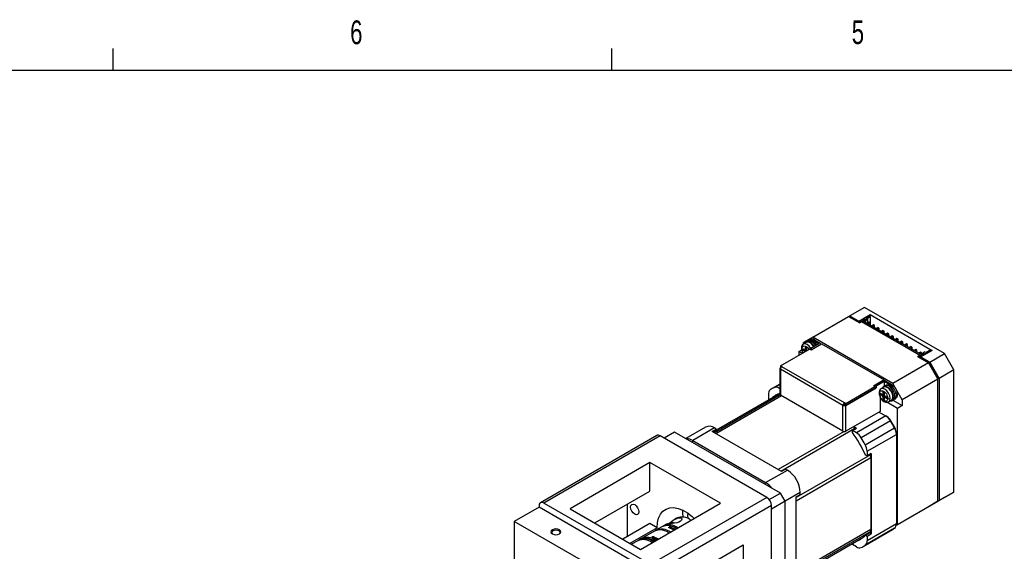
# Paper-space layout 'Layout1' of a CAD drawing. Extents: x 11 to 421, y 5 to 275.
# Tile 4 of 8: x 107 to 205, y 222 to 275. Entities that reach past the tile are written whole.
import ezdxf
from ezdxf.enums import TextEntityAlignment as Align

# ---------------------------------------------------------------- set-up
doc = ezdxf.new("R2010")
doc.units = 0
doc.layers.get('0').update_dxf_attribs({"linetype": 'CONTINUOUS'})

psp = doc.layouts.get("Layout1")

# ---------------------------------------------------------------- linework, layer by layer
at = {"color": 7, "linetype": 'CONTINUOUS'}
for p, q in [((115.9129, 270.3087), (115.9129, 272.4626)), ((165.9192, 270.3087), (165.9192, 272.4626)), ((15.9068, 270.3087), (415.9568, 270.3087)), ((191.2493, 246.523), (189.7644, 245.6658)), ((199.2632, 241.8967), (191.2493, 246.523)), ((186.0639, 243.5295), (189.6465, 245.5977)), ((189.6465, 245.5977), (190.7543, 244.9582)), ((189.6466, 245.5977), (189.7644, 245.6658)), ((189.7644, 245.6658), (190.6601, 245.1487)), ((190.6601, 245.1487), (191.7914, 245.8018)), ((190.6601, 245.0126), (190.6601, 245.1487)), ((191.6972, 245.693), (190.7072, 245.1215)), ((190.8133, 245.0602), (190.7072, 245.1215)), ((190.7072, 245.1215), (190.7072, 244.9854)), ((190.9429, 245.067), (190.7543, 244.9582)), ((190.8133, 245.0602), (190.9311, 245.1283)), ((190.8188, 244.9954), (190.8133, 245.0602)), ((190.9311, 245.1283), (196.8473, 241.713)), ((190.9311, 245.1283), (190.9366, 245.0634)), ((196.7412, 241.7198), (190.9429, 245.067)), ((191.0136, 245.2031), (191.2446, 245.3365)), ((196.9769, 241.7606), (191.0136, 245.2031)), ((191.0608, 245.1759), (191.2682, 245.2956)), ((191.2446, 245.3365), (191.3247, 245.2902)), ((191.2682, 245.2956), (191.2446, 245.3365)), ((191.2682, 245.2956), (191.2682, 245.0562)), ((191.3247, 245.2739), (191.5227, 245.3882)), ((191.3247, 245.2194), (191.5699, 245.361)), ((191.3247, 245.2902), (191.3247, 245.2739)), ((191.3247, 245.2739), (191.3247, 245.2194)), ((191.3247, 245.2194), (191.3247, 245.0235)), ((191.4143, 245.4344), (191.7797, 245.6453)), ((191.4945, 245.3882), (191.4143, 245.4344)), ((191.4615, 245.4072), (191.8032, 245.6045)), ((191.5227, 245.3882), (191.4945, 245.3882)), ((191.5699, 245.361), (191.5227, 245.3882)), ((191.6618, 245.033), (191.544, 244.965)), ((191.544, 244.965), (191.544, 244.897)), ((191.6618, 244.8969), (191.544, 244.965)), ((191.5699, 244.9799), (191.5699, 245.361)), ((191.7797, 244.965), (191.6618, 245.033)), ((191.6618, 244.8969), (191.7797, 244.965)), ((191.6618, 244.8289), (191.6618, 244.8969)), ((191.6972, 245.693), (191.7797, 245.6453)), ((191.8032, 245.6045), (191.7797, 245.6453)), ((191.7797, 244.7609), (191.7797, 244.965)), ((191.7914, 245.8018), (198.014, 242.2096)), ((191.7914, 245.6249), (191.7914, 245.8018)), ((191.8032, 245.6045), (191.8032, 244.7473)), ((192.1332, 244.7609), (192.0154, 244.6928)), ((192.0154, 244.6928), (192.0154, 244.6248)), ((192.1332, 244.6248), (192.0154, 244.6928)), ((192.2511, 244.6928), (192.1332, 244.7609)), ((192.1332, 244.6248), (192.2511, 244.6928)), ((192.1332, 244.5568), (192.1332, 244.6248)), ((192.2511, 244.4888), (192.2511, 244.6928)), ((192.6046, 244.4887), (192.4868, 244.4207)), ((192.4868, 244.4207), (192.4868, 244.3527)), ((192.6046, 244.3527), (192.4868, 244.4207)), ((192.7225, 244.4207), (192.6046, 244.4887)), ((192.6046, 244.3527), (192.7225, 244.4207)), ((192.6046, 244.2847), (192.6046, 244.3527)), ((192.7225, 244.2166), (192.7225, 244.4207)), ((193.076, 244.2166), (192.9582, 244.1486)), ((192.9582, 244.1486), (192.9582, 244.0806)), ((193.076, 244.0805), (192.9582, 244.1486)), ((193.1939, 244.1486), (193.076, 244.2166)), ((193.076, 244.0805), (193.1939, 244.1486)), ((193.076, 244.0125), (193.076, 244.0805)), ((193.1939, 243.9445), (193.1939, 244.1486)), ((193.5474, 243.9445), (193.4296, 243.8764)), ((193.4296, 243.8764), (193.4296, 243.8084)), ((193.5474, 243.8084), (193.4296, 243.8764)), ((193.6653, 243.8764), (193.5474, 243.9445)), ((193.5474, 243.8084), (193.6653, 243.8764)), ((193.6653, 243.6724), (193.6653, 243.8764)), ((186.0639, 243.5295), (185.1211, 242.985)), ((185.1211, 242.8437), (185.1211, 242.985)), ((185.4061, 243.0087), (185.1232, 242.8454)), ((185.5142, 243.1481), (185.3727, 243.0664)), ((185.6237, 243.2305), (185.5058, 243.1625)), ((185.7956, 243.3138), (185.7061, 243.2622)), ((186.6531, 242.8627), (185.8517, 242.4001)), ((185.8777, 242.2518), (186.9383, 242.8641)), ((194.0778, 238.9032), (186.0639, 243.5295)), ((186.2289, 243.2709), (186.0874, 243.1893)), ((186.0874, 243.1893), (186.6531, 242.8627)), ((186.2289, 243.2709), (186.7946, 242.9444)), ((186.8531, 242.8149), (186.8531, 242.8627)), ((186.9383, 242.8641), (193.2033, 239.2474)), ((193.5474, 243.7404), (193.5474, 243.8084)), ((194.0188, 243.6723), (193.901, 243.6043)), ((193.901, 243.6043), (193.901, 243.5363)), ((194.0188, 243.5363), (193.901, 243.6043)), ((194.1367, 243.6043), (194.0188, 243.6723)), ((194.0188, 243.5363), (194.1367, 243.6043)), ((194.0188, 243.4683), (194.0188, 243.5363)), ((194.1367, 243.4002), (194.1367, 243.6043)), ((194.4902, 243.4002), (194.3724, 243.3322)), ((194.3724, 243.3322), (194.3724, 243.2642)), ((194.4902, 243.2641), (194.3724, 243.3322)), ((194.6081, 243.3322), (194.4902, 243.4002)), ((194.4902, 243.2641), (194.6081, 243.3322)), ((194.4902, 243.1961), (194.4902, 243.2641)), ((194.6081, 243.1281), (194.6081, 243.3322)), ((194.9616, 243.1281), (194.8438, 243.06)), ((194.8438, 243.06), (194.8438, 242.992)), ((194.9616, 242.992), (194.8438, 243.06)), ((195.0795, 243.06), (194.9616, 243.1281)), ((194.9616, 242.992), (195.0795, 243.06)), ((194.9616, 242.924), (194.9616, 242.992)), ((195.0795, 242.8559), (195.0795, 243.06)), ((195.433, 242.8559), (195.3152, 242.7879)), ((195.5509, 242.7879), (195.433, 242.8559)), ((182.8135, 240.6489), (185.7339, 242.3348)), ((184.6497, 242.1141), (184.9408, 242.2822)), ((184.6497, 242.1141), (184.6497, 241.7089)), ((185.0006, 241.9115), (184.6497, 242.1141)), ((185.0857, 242.366), (185.2271, 242.2843)), ((185.2271, 242.1482), (185.0857, 242.2299)), ((185.3686, 242.2299), (185.2271, 242.1482)), ((185.2895, 242.2755), (185.3686, 242.2299)), ((185.2938, 242.2777), (185.4352, 242.3594)), ((185.3214, 242.3388), (185.3214, 242.5021)), ((185.4393, 242.362), (185.4352, 242.3594)), ((185.4393, 242.4362), (185.4393, 242.2707)), ((185.7339, 242.3348), (185.8777, 242.2518)), ((185.8517, 242.4001), (185.9932, 242.3184)), ((185.8517, 242.4001), (185.8517, 242.2667)), ((195.3152, 242.7879), (195.3152, 242.7199)), ((195.433, 242.7199), (195.3152, 242.7879)), ((195.433, 242.7199), (195.5509, 242.7879)), ((195.433, 242.6518), (195.433, 242.7199)), ((195.5509, 242.5838), (195.5509, 242.7879)), ((195.9044, 242.5838), (195.7866, 242.5157)), ((195.7866, 242.5157), (195.7866, 242.4477)), ((195.9044, 242.4477), (195.7866, 242.5157)), ((196.0223, 242.5157), (195.9044, 242.5838)), ((195.9044, 242.4477), (196.0223, 242.5157)), ((195.9044, 242.3797), (195.9044, 242.4477)), ((196.0223, 242.3117), (196.0223, 242.5157)), ((196.3758, 242.3116), (196.258, 242.2436)), ((196.258, 242.2436), (196.258, 242.1756)), ((196.3758, 242.1756), (196.258, 242.2436)), ((196.4937, 242.2436), (196.3758, 242.3116)), ((196.3758, 242.1756), (196.4937, 242.2436)), ((196.3758, 242.1076), (196.3758, 242.1756)), ((196.4937, 242.0395), (196.4937, 242.2436)), ((196.8473, 242.0395), (196.7294, 241.9715)), ((196.7294, 241.9715), (196.7294, 241.9035)), ((196.8473, 241.9034), (196.7294, 241.9715)), ((196.8355, 241.5837), (197.8254, 242.1552)), ((196.9651, 241.9715), (196.8473, 242.0395)), ((196.8473, 241.9034), (196.9651, 241.9715)), ((196.8473, 241.8354), (196.8473, 241.9034)), ((198.014, 242.2096), (196.8826, 241.5565)), ((196.9651, 241.7674), (196.9651, 241.9715)), ((197.2079, 241.8939), (196.9769, 241.7606)), ((197.0523, 241.913), (197.0995, 241.9402)), ((197.0523, 241.8041), (197.0523, 241.913)), ((197.2974, 242.0545), (197.0995, 241.9402)), ((197.0995, 241.9402), (197.1277, 241.9402)), ((197.1277, 241.9402), (197.2079, 241.8939)), ((197.1277, 241.8477), (197.1277, 241.9402)), ((197.2974, 242.0382), (197.2974, 242.0545)), ((197.3776, 241.9919), (197.2974, 242.0382)), ((197.7429, 242.2028), (197.3776, 241.9919)), ((197.7429, 242.2028), (197.8254, 242.1552)), ((197.7783, 241.0394), (199.2632, 241.8967)), ((197.8254, 242.1552), (197.8254, 242.1008)), ((200.206, 240.2637), (199.2632, 241.8967)), ((197.6604, 240.9714), (194.0778, 238.9032)), ((196.5526, 241.6109), (196.7412, 241.7198)), ((196.5526, 241.6109), (197.6604, 240.9714)), ((196.7294, 241.6449), (196.7173, 241.5158)), ((196.8473, 241.713), (196.7294, 241.6449)), ((196.8355, 241.5837), (196.7294, 241.6449)), ((196.7412, 241.7198), (196.7412, 241.6517)), ((196.8355, 241.4476), (196.8355, 241.5837)), ((196.8826, 241.5565), (196.8826, 241.4204)), ((196.8826, 241.5565), (197.7783, 241.0394)), ((197.6604, 240.9714), (198.6032, 239.3384)), ((197.6604, 240.9714), (197.7295, 240.9315)), ((197.7295, 240.9315), (197.6949, 240.9116)), ((197.7295, 240.9315), (198.6032, 239.4181)), ((197.7783, 241.0394), (198.7211, 239.4064)), ((182.7526, 240.3999), (182.7526, 237.8141)), ((182.8159, 240.4842), (182.8112, 240.4815)), ((182.8112, 240.3182), (182.8112, 237.7325)), ((182.8112, 240.3182), (182.8135, 240.3169)), ((182.9573, 240.5659), (182.8135, 240.6489)), ((182.8135, 240.6489), (182.8135, 240.4856)), ((182.8561, 240.461), (182.8135, 240.4856)), ((189.0785, 236.7029), (182.8135, 240.3196)), ((182.8135, 240.3169), (182.8135, 240.3196)), ((182.955, 240.5645), (182.9573, 240.5659)), ((189.2199, 236.9478), (182.955, 240.5645)), ((200.206, 240.2637), (198.7211, 239.4064)), ((200.206, 228.0156), (200.206, 240.2637)), ((193.2033, 239.2474), (192.1426, 238.6351)), ((192.2628, 238.699), (193.0642, 239.1617)), ((193.2057, 239.08), (192.4043, 238.6174)), ((193.2033, 239.2474), (193.2033, 239.1955)), ((193.2057, 239.08), (193.2057, 238.6078)), ((193.7713, 238.7535), (193.2057, 239.08)), ((193.3471, 239.1617), (193.9128, 238.8351)), ((195.0206, 237.2702), (194.0778, 238.9032)), ((198.6032, 239.3384), (195.0206, 237.2702)), ((198.6032, 239.4181), (198.5687, 239.3982)), ((198.6032, 239.4181), (198.6032, 239.3384)), ((198.6032, 227.0903), (198.6032, 239.3384)), ((198.7211, 239.4064), (198.7211, 227.1583)), ((182.7526, 238.8278), (181.9808, 238.3822)), ((182.7526, 238.3786), (182.6643, 238.4296)), ((189.3637, 236.6988), (192.4043, 238.4541)), ((192.2864, 238.5521), (189.3661, 236.8662)), ((192.2864, 238.3888), (189.3661, 236.7029)), ((192.1426, 238.6351), (192.2864, 238.5521)), ((192.4043, 238.6174), (192.2628, 238.699)), ((192.2628, 238.5657), (192.2628, 238.699)), ((192.2864, 238.5521), (192.2864, 238.3888)), ((192.4043, 238.4541), (192.2864, 238.5221)), ((192.4043, 238.6174), (192.4043, 238.4541)), ((193.1842, 238.5184), (192.9014, 238.3552)), ((193.0996, 237.8485), (193.0996, 238.0118)), ((193.2923, 238.6578), (193.1509, 238.5762)), ((193.2174, 237.946), (193.2174, 237.7805)), ((193.4018, 238.7403), (193.284, 238.6723)), ((193.7713, 238.7535), (193.9128, 238.8351)), ((182.7526, 237.9041), (176.3765, 234.2232)), ((181.5973, 237.8134), (181.5973, 237.3444)), ((181.6902, 237.2908), (181.5973, 237.3444)), ((189.0809, 234.1131), (182.8112, 237.7325)), ((189.2223, 236.9492), (189.2199, 236.9478)), ((189.3661, 236.8662), (189.2223, 236.9492)), ((189.2223, 236.7859), (189.2223, 236.9492)), ((192.8439, 237.4558), (192.805, 237.4334)), ((192.805, 237.4334), (192.805, 236.0997)), ((192.9178, 237.341), (192.805, 237.4061)), ((192.8639, 237.8757), (193.0053, 237.7941)), ((193.0053, 237.658), (192.8639, 237.7396)), ((193.1467, 237.7396), (193.0053, 237.658)), ((193.0676, 237.7853), (193.1467, 237.7396)), ((193.072, 237.7875), (193.2134, 237.8691)), ((193.241, 237.5763), (193.0996, 237.4947)), ((193.0996, 237.3314), (193.0996, 237.4947)), ((193.2174, 237.8718), (193.2134, 237.8691)), ((193.2174, 237.4267), (193.2174, 237.2633)), ((193.241, 237.5763), (193.241, 237.4851)), ((193.3865, 237.5693), (193.2451, 237.4877)), ((193.3117, 237.6172), (193.4531, 237.5356)), ((193.4531, 237.3995), (193.3117, 237.4811)), ((193.3865, 237.5693), (193.3908, 237.5715)), ((194.5492, 236.3992), (193.4924, 237.0093)), ((193.6513, 237.0561), (193.9342, 237.2194)), ((193.9675, 237.1616), (194.1089, 237.2433)), ((194.0835, 237.2123), (195.0206, 236.6714)), ((194.1173, 237.2288), (194.2351, 237.2969)), ((194.3037, 237.3524), (194.3461, 237.3769)), ((195.0206, 237.2702), (195.0206, 236.6714)), ((189.2199, 236.7818), (189.0785, 236.7002)), ((189.0785, 236.7002), (189.0785, 236.7029)), ((189.0785, 236.7002), (189.0809, 236.6988)), ((189.0809, 234.1131), (189.0809, 236.6988)), ((189.2223, 236.7859), (189.2199, 236.7845)), ((189.2199, 236.7845), (189.2199, 236.7818)), ((189.2199, 236.7818), (189.2223, 236.7805)), ((189.3661, 236.7029), (189.2223, 236.7859)), ((189.2223, 236.7805), (189.227, 236.7832)), ((189.3637, 234.1131), (189.3637, 236.6988)), ((192.805, 236.0997), (189.3637, 234.1131)), ((189.3661, 236.8662), (189.3661, 236.7029)), ((192.6871, 236.0317), (193.3643, 235.6407)), ((195.0206, 236.6714), (194.5492, 236.3992)), ((194.5492, 224.7499), (194.5492, 236.3992)), ((193.3643, 235.6407), (190.4298, 233.9467)), ((193.8417, 235.151), (190.9072, 233.4569)), ((193.3643, 235.6407), (193.4821, 235.5727)), ((193.88, 235.1645), (193.8417, 235.151)), ((172.2046, 234.0314), (171.144, 233.4192)), ((182.8112, 227.9084), (172.2046, 234.0314)), ((175.2831, 234.5236), (173.3176, 233.3889)), ((176.1997, 234.4328), (174.0195, 233.1742)), ((175.964, 234.0927), (176.3765, 234.3308)), ((182.9172, 230.0787), (175.964, 234.0927)), ((176.3765, 234.1427), (176.127, 233.9986)), ((176.3765, 234.3308), (176.1997, 234.4328)), ((176.3765, 234.3308), (176.3765, 234.1427)), ((190.0237, 234.1811), (190.4362, 234.4192)), ((190.0237, 233.993), (190.0237, 234.1811)), ((190.4298, 233.9467), (190.0237, 234.1811)), ((190.1651, 234.5757), (190.4362, 234.4192)), ((190.285, 234.408), (190.324, 234.3545)), ((191.3113, 232.7569), (194.2458, 234.4509)), ((194.2458, 234.4509), (194.2767, 234.4773)), ((170.4099, 233.6835), (158.7427, 226.9482)), ((170.7432, 233.6505), (159.076, 226.9152)), ((181.4441, 227.473), (170.7432, 233.6505)), ((174.0195, 233.1742), (181.3263, 228.9561)), ((191.4968, 232.0985), (194.4313, 233.7926)), ((194.4313, 233.9287), (194.4313, 233.7926)), ((194.4313, 233.7926), (194.4313, 224.8253)), ((191.4968, 232.0985), (191.4968, 231.6296)), ((191.4968, 231.6296), (191.3339, 231.7236)), ((191.9093, 231.8677), (191.4968, 231.6296)), ((191.7972, 231.8029), (191.824, 231.7424)), ((191.8857, 231.4764), (191.8857, 224.2569)), ((191.9093, 231.8677), (191.9093, 223.8384)), ((169.7297, 230.97), (161.7158, 226.3437)), ((176.8008, 226.8879), (169.7297, 230.97)), ((169.7297, 228.1121), (169.7297, 230.97)), ((181.3263, 228.9561), (183.5065, 230.2147)), ((183.3297, 230.3168), (182.9172, 230.0787)), ((183.3297, 230.3168), (183.5065, 230.2147)), ((164.1911, 224.9147), (169.7297, 228.1121)), ((181.4441, 227.473), (169.7768, 220.7377)), ((181.6846, 227.258), (182.8112, 227.9084)), ((183.2826, 227.0919), (181.9155, 226.3027)), ((183.2826, 227.0919), (182.8112, 227.9084)), ((183.2826, 216.749), (183.2826, 227.0919)), ((184.3904, 227.5271), (184.8029, 227.7652)), ((184.3904, 219.4978), (184.3904, 227.5271)), ((184.8029, 227.7652), (184.8029, 227.9694)), ((194.5492, 224.7499), (198.6032, 227.0903)), ((198.6032, 227.0903), (197.6604, 226.5458)), ((199.2632, 227.4711), (197.7783, 226.6139)), ((198.7211, 227.1583), (197.7783, 226.6139)), ((200.206, 228.0156), (198.7211, 227.1583)), ((199.2632, 227.4711), (200.206, 228.0156)), ((158.6046, 226.5068), (156.1297, 225.0781)), ((158.6046, 226.6429), (158.6046, 226.5068)), ((170.2483, 219.7851), (158.6046, 226.5068)), ((169.7768, 220.7377), (159.076, 226.9152)), ((161.7158, 226.3437), (168.7869, 222.2616)), ((167.4434, 226.7922), (167.4434, 223.5261)), ((168.7869, 222.2616), (176.8008, 226.8879)), ((181.9155, 226.6565), (170.2483, 219.9212)), ((181.9155, 217.4024), (181.9155, 226.6565)), ((197.6604, 226.5458), (194.4177, 224.6739)), ((197.7783, 226.6139), (197.7783, 226.6139)), ((172.3916, 225.3797), (172.1521, 225.2414)), ((173.7959, 225.2067), (173.7252, 225.2475)), ((173.8416, 225.1796), (173.7959, 225.2067)), ((167.7734, 218.3564), (156.1297, 225.0781)), ((156.1297, 225.0781), (156.1297, 220.5171)), ((169.7297, 224.8459), (167.02, 223.2816)), ((170.4368, 224.4377), (167.7271, 222.8734)), ((170.1878, 224.1075), (168.8915, 223.3591)), ((170.4368, 224.4377), (169.7297, 224.8459)), ((170.9303, 224.5361), (170.3292, 224.1891)), ((171.3765, 224.7937), (171.0717, 224.6177)), ((171.5388, 224.8347), (171.7267, 224.9431)), ((191.1134, 222.5624), (194.0479, 224.2565)), ((194.2458, 224.3811), (191.3113, 222.6871)), ((194.4313, 224.8253), (191.4968, 223.1313)), ((194.5492, 224.7499), (194.4178, 224.674)), ((168.5025, 223.1346), (167.8886, 222.7802)), ((168.75, 223.2774), (168.644, 223.2162)), ((184.71, 219.7896), (191.0865, 223.4706)), ((191.3339, 223.6943), (191.7464, 223.9324)), ((191.3339, 223.6943), (191.4968, 223.6002)), ((191.4968, 223.6002), (191.9093, 223.8384)), ((191.4968, 223.6002), (191.4968, 223.1313)), ((191.9093, 223.8384), (191.7464, 223.9324)), ((170.1304, 217.5396), (179.0871, 222.7102)), ((179.0871, 222.7102), (179.0871, 215.7696)), ((190.0237, 222.7495), (190.0237, 222.8571)), ((190.4298, 222.5151), (190.0237, 222.7495))]:
    psp.add_line(p, q, dxfattribs=at)
at = {"color": 8, "linetype": 'CONTINUOUS'}
for p, q in [((185.0857, 242.2299), (185.2036, 242.2979)), ((185.3214, 242.5021), (185.3804, 242.5361)), ((185.4393, 242.4068), (185.3214, 242.3388)), ((182.187, 238.491), (182.7526, 238.8175)), ((182.6643, 238.4296), (182.7526, 238.4805)), ((193.0996, 238.0118), (193.1585, 238.0459)), ((193.2174, 237.9166), (193.0996, 237.8485)), ((182.7808, 237.755), (176.2004, 233.9562)), ((176.3382, 233.8766), (182.9144, 237.6729)), ((192.8639, 237.7396), (192.9818, 237.8077)), ((193.2174, 237.3994), (193.0996, 237.3314)), ((193.4296, 237.5491), (193.3117, 237.4811)), ((193.5121, 237.4335), (193.4531, 237.3995)), ((189.195, 234.0804), (182.5902, 230.2675)), ((182.8514, 230.1167), (190.285, 234.408)), ((174.0195, 233.1742), (173.937, 233.0313)), ((191.824, 231.7424), (184.3904, 227.4511)), ((184.3904, 227.1494), (191.8857, 231.4764)), ((181.3263, 228.9561), (181.2438, 228.8132)), ((184.8029, 227.9694), (183.2826, 227.0917)), ((171.805, 224.5079), (171.741, 224.3939)), ((191.8857, 224.2569), (184.3904, 219.9299)), ((170.0258, 223.3814), (170.1123, 223.5376)), ((184.3904, 219.7707), (191.824, 224.0621))]:
    psp.add_line(p, q, dxfattribs=at)
at = {"color": 8, "linetype": 'CONTINUOUS', "flags": 128}
for points in [[(185.8732, 242.4125), (185.7011, 242.6445), (185.4982, 242.8083), (185.2952, 242.8788), (185.1232, 242.8454), (185.1177, 242.8421)], [(184.9679, 242.366), (184.9844, 242.4898), (185.0504, 242.6041), (185.1091, 242.6433), (185.1862, 242.6602), (185.2788, 242.6481), (185.3803, 242.6042), (185.4819, 242.5309), (185.5744, 242.4361), (185.6516, 242.3301), (185.6694, 242.2976)], [(193.8067, 237.3995), (193.7663, 237.6571), (193.6514, 237.9222), (193.4793, 238.1543), (193.2764, 238.318), (193.0734, 238.3886), (192.9014, 238.3551), (192.8959, 238.3519)], [(193.6513, 237.0561), (193.6514, 237.0561), (193.7663, 237.1884), (193.8067, 237.3995)]]:
    psp.add_lwpolyline(points, dxfattribs=at)
at = {"color": 7, "linetype": 'CONTINUOUS', "flags": 128}
for points in [[(186.1893, 242.595), (186.1087, 242.719), (185.9189, 242.9271), (185.7112, 243.0614), (185.5125, 243.1045), (185.3487, 243.0508), (185.2445, 242.9154)], [(186.156, 242.5757), (186.1006, 242.6634), (185.9262, 242.8644), (185.7321, 242.9972), (185.5446, 243.0438), (185.4061, 243.0087)], [(186.3391, 242.6814), (186.2171, 242.86), (186.0248, 243.0518), (185.8201, 243.17), (185.6278, 243.2002), (185.4711, 243.1388), (185.4312, 243.1002)], [(186.3308, 242.6766), (186.2502, 242.8007), (186.0603, 243.0088), (185.8526, 243.1431), (185.6539, 243.1862), (185.5142, 243.1481)], [(185.6237, 243.2305), (185.6345, 243.2365), (185.7634, 243.2693)], [(185.0857, 242.2299), (185.0632, 242.2481), (185.044, 242.2739), (185.0313, 242.3033), (185.0268, 242.3319), (185.0313, 242.3554), (185.044, 242.3701), (185.0632, 242.3738), (185.0857, 242.366)], [(185.3214, 242.5021), (185.3258, 242.5253), (185.3383, 242.54), (185.3571, 242.544), (185.3794, 242.5367), (185.4018, 242.5191), (185.421, 242.4939), (185.4342, 242.4648), (185.4393, 242.4362)], [(192.746, 237.8757), (192.7625, 237.9996), (192.8285, 238.1139), (192.8873, 238.153), (192.9644, 238.1699), (193.057, 238.1579), (193.1585, 238.1139), (193.26, 238.0406), (193.3526, 237.9458), (193.4297, 237.8399), (193.4885, 237.7329), (193.5545, 237.5424), (193.571, 237.3995)], [(193.7726, 237.1261), (193.9427, 237.1489), (194.0708, 237.2643), (194.1325, 237.4582), (194.1198, 237.7055), (194.0342, 237.9739), (193.8869, 238.2288), (193.6971, 238.4369), (193.4893, 238.5712), (193.2907, 238.6143), (193.1269, 238.5606), (193.0226, 238.4252)], [(193.0996, 238.0118), (193.104, 238.0351), (193.1165, 238.0498), (193.1353, 238.0538), (193.1576, 238.0464), (193.18, 238.0288), (193.1992, 238.0036), (193.2123, 237.9746), (193.2174, 237.946)], [(193.9342, 237.2194), (194.0101, 237.2862), (194.0805, 237.4554), (194.0805, 237.6805), (194.0101, 237.931), (193.8788, 238.1731), (193.7043, 238.3742), (193.5103, 238.5069), (193.3228, 238.5536), (193.1842, 238.5184)], [(194.2899, 237.6104), (194.2543, 237.8636), (194.152, 238.1273), (193.9953, 238.3698), (193.803, 238.5616), (193.5983, 238.6797), (193.406, 238.7099), (193.2492, 238.6485), (193.2094, 238.61)], [(194.1089, 237.2433), (194.2123, 237.346), (194.274, 237.5399), (194.2612, 237.7871), (194.1756, 238.0556), (194.0283, 238.3104), (193.8385, 238.5185), (193.6308, 238.6528), (193.4321, 238.6959), (193.2923, 238.6578)], [(193.4018, 238.7403), (193.4692, 238.7683), (193.6671, 238.7636), (193.8859, 238.6556), (194.0954, 238.4593)], [(193.9128, 238.8351), (194.1224, 238.6714), (194.3067, 238.4421), (194.4435, 238.1749), (194.5163, 237.9019), (194.5163, 237.6561), (194.4435, 237.4672), (194.3461, 237.3769)], [(194.0954, 238.4593), (194.2243, 238.2777), (194.3237, 238.0772), (194.3863, 237.8725), (194.4077, 237.6784), (194.3863, 237.509), (194.3237, 237.3767), (194.2351, 237.2969)], [(182.4201, 237.7122), (182.4606, 237.7441), (182.5754, 237.8285)], [(193.571, 237.3995), (193.5545, 237.2756), (193.4885, 237.1613), (193.4297, 237.1222), (193.3526, 237.1053), (193.26, 237.1173), (193.1585, 237.1613), (193.057, 237.2345), (192.9644, 237.3294), (192.8873, 237.4353), (192.8285, 237.5423), (192.7625, 237.7328), (192.746, 237.8757)], [(192.8639, 237.7396), (192.8413, 237.7578), (192.8222, 237.7836), (192.8094, 237.8131), (192.805, 237.8417), (192.8094, 237.8651), (192.8222, 237.8798), (192.8413, 237.8836), (192.8639, 237.8757)], [(192.823, 237.4918), (192.8939, 237.3697), (193.017, 237.2221), (193.1642, 237.1025), (193.339, 237.0232), (193.4724, 237.0066), (193.5559, 237.0179), (193.6514, 237.0562)], [(193.2174, 237.2633), (193.213, 237.2399), (193.2002, 237.2252), (193.1811, 237.2215), (193.1585, 237.2293), (193.136, 237.2475), (193.1168, 237.2733), (193.1041, 237.3028), (193.0996, 237.3314)], [(193.4531, 237.5356), (193.4757, 237.5174), (193.4948, 237.4916), (193.5076, 237.4621), (193.5121, 237.4335), (193.5076, 237.41), (193.4948, 237.3953), (193.4757, 237.3916), (193.4531, 237.3995)], [(167.7852, 226.5128), (167.8166, 226.677), (167.906, 226.7799), (168.0398, 226.8059), (168.1976, 226.751), (168.3555, 226.6237), (168.4893, 226.4432), (168.5787, 226.237), (168.6101, 226.0366), (168.5787, 225.8725), (168.4893, 225.7695), (168.3555, 225.7435), (168.1976, 225.7984), (168.0398, 225.9258), (167.906, 226.1063), (167.8166, 226.3124), (167.7852, 226.5128)], [(170.4368, 224.4377), (170.4754, 224.953), (170.5901, 225.4098), (170.7777, 225.7954), (171.0332, 226.0995), (171.3496, 226.3138), (171.7182, 226.4323), (172.1291, 226.4519), (172.5709, 226.372), (173.0317, 226.1947), (173.4988, 225.9251), (173.9596, 225.5703), (174.1751, 225.3722)], [(173.0539, 225.4925), (173.0295, 225.9345), (173.0387, 226.1914)], [(171.7267, 224.9431), (172.0662, 225.1888), (172.4969, 225.3977), (172.7433, 225.434), (172.8826, 225.3909), (172.9304, 225.3069), (172.8931, 225.1937), (172.7814, 225.0877), (172.6159, 225.0006), (172.4144, 224.9368), (172.1955, 224.8955), (171.9756, 224.8712), (171.7646, 224.8557), (171.5288, 224.8338), (171.3787, 224.7895)], [(173.5117, 225.9163), (173.5009, 225.6623), (173.5152, 225.3552)], [(159.9481, 224.2345), (159.8397, 224.1409), (159.8016, 224.0304), (159.8397, 223.9199), (159.9481, 223.8263), (160.1103, 223.7637), (160.3016, 223.7418), (160.493, 223.7637), (160.6552, 223.8263), (160.7636, 223.9199), (160.8016, 224.0304), (160.7636, 224.1409), (160.6552, 224.2345), (160.493, 224.2971), (160.3016, 224.319), (160.1103, 224.2971), (159.9481, 224.2345)], [(160.0118, 224.1241), (159.923, 224.0473), (159.8918, 223.9568), (159.923, 223.8662), (159.9831, 223.8079)], [(160.6202, 223.8079), (160.6803, 223.8662), (160.7115, 223.9568), (160.6803, 224.0473), (160.5914, 224.1241), (160.4585, 224.1754), (160.3016, 224.1934), (160.1448, 224.1754), (160.0118, 224.1241)], [(171.6636, 224.4263), (171.634, 224.4412), (171.6188, 224.4595), (171.6186, 224.4749), (171.6274, 224.4877), (171.6449, 224.4999), (171.6661, 224.5085), (171.6907, 224.5146), (171.7282, 224.5186), (171.7743, 224.5157), (171.805, 224.5079)], [(172.1299, 224.1915), (172.0364, 224.2493), (171.6636, 224.4263)], [(172.2207, 224.9023), (171.9992, 224.9521), (171.7267, 224.9431)], [(171.805, 224.5079), (172.1778, 224.331), (172.2713, 224.2731)], [(169.9709, 223.456), (169.9414, 223.4708), (169.9262, 223.4889), (169.9261, 223.5042), (169.9348, 223.517), (169.9524, 223.5291), (169.9735, 223.5378), (169.9981, 223.5439), (170.0357, 223.548), (170.0817, 223.5452), (170.1123, 223.5376)], [(170.4446, 223.2186), (170.3436, 223.2808), (169.9709, 223.456)], [(170.1123, 223.5376), (170.485, 223.3625), (170.586, 223.3002)], [(190.9312, 223.3543), (190.8014, 223.2974), (190.7528, 223.278)], [(191.824, 224.0621), (191.6644, 223.8976), (191.6298, 223.8651)]]:
    psp.add_lwpolyline(points, dxfattribs=at)
at = {"color": 7, "linetype": 'CONTINUOUS'}
for centre, radius, start, end in [((185.808, 242.754), 0.5173, 57.303021, 94.953138), ((185.6094, 242.3413), 0.9407, 25.715009, 80.582438), ((185.9777, 242.9438), 0.4125, 52.485264, 116.204277), ((186.7636, 242.8627), 0.0873, 290.783421, 69.21658), ((185.3846, 242.4593), 0.4663, 124.118104, 183.112261), ((185.8044, 242.4369), 0.8853, 180.187966, 210.91669), ((185.2639, 242.3294), 0.0582, 230.796715, 9.214037), ((185.1258, 241.9856), 0.1916, 29.512525, 58.06952), ((185.2672, 242.0672), 0.1916, 29.512525, 58.069519), ((185.6308, 242.2772), 0.1917, 181.932603, 210.494349), ((182.8422, 240.3999), 0.0873, 110.783421, 249.216579), ((183.1206, 240.3056), 0.3074, 122.605478, 177.394522), ((193.2057, 238.8887), 0.3074, 62.609672, 117.390328), ((182.1139, 237.8585), 0.5185, 129.681348, 184.993431), ((183.5048, 235.7423), 3.0483, 115.614805, 124.395946), ((182.3671, 238.0049), 0.5184, 55.008701, 110.330115), ((193.1628, 237.9691), 0.4663, 124.118104, 183.112261), ((193.5825, 237.9466), 0.8853, 180.187966, 210.91669), ((193.1776, 237.7736), 1.1457, 36.760951, 58.783994), ((183.767, 235.2881), 2.8059, 111.192526, 128.828597), ((182.8527, 237.8241), 0.1006, 185.694799, 245.625342), ((189.3856, 236.6889), 0.3074, 122.605478, 177.394521), ((193.0421, 237.8392), 0.0582, 230.796715, 9.214037), ((192.8949, 237.4854), 0.2049, 2.605479, 57.394522), ((193.0363, 237.567), 0.2049, 2.605478, 57.394522), ((193.2749, 237.436), 0.0582, 50.796715, 189.214037), ((193.4221, 237.7898), 0.2049, 182.605479, 237.394522), ((193.6888, 237.6265), 0.2558, 242.569095, 297.430905), ((193.9238, 237.5518), 0.3707, 285.996385, 9.099767), ((189.2223, 236.9718), 0.3074, 242.609672, 297.390327), ((192.6147, 234.4325), 1.4218, 30.349952, 58.183479), ((192.8575, 234.5658), 1.1849, 30.349952, 58.183479), ((180.3542, 226.8973), 15.8125, 28.535363, 31.464638), ((180.6386, 227.0614), 15.524, 28.535363, 31.464638), ((175.6627, 233.6832), 0.9221, 54.382423, 114.307119), ((189.2223, 234.386), 0.3074, 242.609672, 297.390328), ((178.2413, 225.6775), 14.4212, 24.787269, 35.212731), ((189.7086, 233.9959), 0.7086, 35.558298, 52.733631), ((193.01, 233.7475), 1.422, 1.818427, 29.649449), ((193.2469, 233.891), 1.185, 1.818427, 29.649449), ((170.5479, 233.3779), 0.3353, 54.382423, 114.307119), ((173.4198, 232.2365), 1.113, 57.402182, 91.709585), ((189.6802, 232.7385), 1.4218, 30.349952, 58.183479), ((177.4197, 225.2032), 15.8125, 28.535362, 31.464638), ((190.0755, 232.0534), 1.422, 1.818427, 29.649449), ((191.2124, 231.4604), 0.6735, 1.357936, 24.751838), ((181.9883, 227.8413), 2.8175, 2.605478, 57.394522), ((180.0811, 226.9003), 2.4035, 38.615697, 58.798566), ((180.892, 226.61), 1.0245, 2.605478, 57.394522), ((158.8919, 226.6895), 0.2911, 50.796715, 189.214037), ((172.9531, 224.1163), 1.3825, 50.166094, 113.962253), ((170.7416, 222.7889), 1.4301, 51.345799, 112.782548), ((170.8978, 222.9069), 1.3926, 50.887094, 117.238352), ((171.4827, 223.2077), 1.4386, 51.547247, 112.581101), ((171.6438, 223.3691), 1.3644, 50.109557, 118.015888), ((191.5977, 224.2409), 0.2885, 321.686859, 3.172221), ((192.5232, 226.8974), 3.0494, 299.998485, 304.395481), ((193.9147, 224.7802), 0.5185, 309.681348, 4.993431), ((169.057, 221.8205), 1.4262, 51.253023, 112.875325), ((169.2087, 221.9254), 1.4016, 50.986509, 116.024021), ((169.3025, 221.9491), 1.4386, 51.547247, 112.581101), ((169.4586, 222.063), 1.4042, 51.196928, 116.928517), ((189.3172, 225.6748), 2.8266, 291.221369, 315.519406), ((190.9803, 223.0861), 0.5185, 309.681348, 4.993431), ((190.7271, 222.9398), 0.5184, 235.008701, 290.330115), ((189.5894, 225.2024), 3.0483, 295.614805, 304.395946)]:
    psp.add_arc(centre, radius, start, end, dxfattribs=at)
at = {"color": 8, "linetype": 'CONTINUOUS'}
for centre, radius, start, end in [((184.9992, 242.44), 0.0804, 184.281976, 247.038165), ((185.7361, 242.3796), 0.7684, 181.020054, 210.135337), ((192.7774, 237.9497), 0.0804, 184.281976, 247.038165)]:
    psp.add_arc(centre, radius, start, end, dxfattribs=at)

# ---------------------------------------------------------------- texts
at = {"color": 7, "linetype": 'CONTINUOUS', "width": 0.7}
for s, p in [('6', (139.6667, 272.1838)), ('5', (189.9588, 272.1974))]:
    psp.add_text(s, height=2.3813, dxfattribs=at).set_placement(p, align=Align.BOTTOM_LEFT)

doc.saveas('drawing.dxf')
